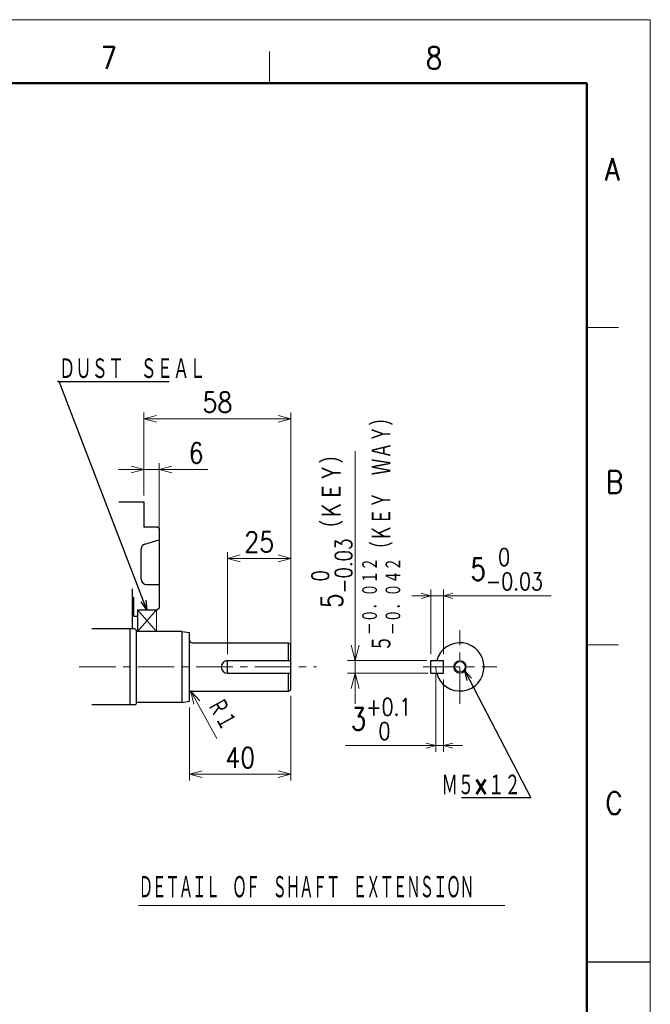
# Model space of a CAD drawing. Header units: millimetres. Extents: x 0 to 1076, y 0 to 742.
# Tile 132 of 132: x 802 to 1050, y 355 to 742. Entities that reach past the tile are written whole.
import ezdxf

# ---------------------------------------------------------------- set-up
doc = ezdxf.new("R2010")
doc.units = ezdxf.units.MM
doc.header["$LTSCALE"] = 0.454724
doc.linetypes.add('CENTER', pattern=[50.8, 31.75, -6.35, 6.35, -6.35])
doc.layers.add('NoLayerName_001', color=7, linetype='Continuous')
doc.layers.add('NoLayerName_002', color=7, linetype='Continuous')
doc.styles.get("Standard").update_dxf_attribs({"font": 'txt', "bigfont": 'extfont2'})
doc.dimstyles.get("Standard").update_dxf_attribs({"dimtxt": 2.5, "dimasz": 2.5, "dimexe": 1, "dimexo": 1, "dimtad": 1, "dimdec": 3, "dimzin": 0, "dimdsep": 46, "dimtxsty": 'Standard', "dimcen": 2.5, "dimadec": 3, "dimazin": 0, "dimtfac": 0.75, "dimtdec": 3, "dimtmove": 0, "dimatfit": 3, "dimfxl": 1, "dimarcsym": 0})

# ---------------------------------------------------------------- blocks, each defined once
blk = doc.blocks.new('_OPEN30')
at = {"color": 0, "linetype": 'ByBlock', "lineweight": -2}
for p, q in [((-1, 0.267949), (0, 0)), ((0, 0), (-1, -0.267949)), ((0, 0), (-1, 0))]:
    blk.add_line(p, q, dxfattribs=at)
blk = doc.blocks.new('*D111')
at = {"layer": 'Defpoints', "color": 0}
for p in [(908.44, 530.25), (883.44, 490), (908.44, 490)]:
    blk.add_point(p, dxfattribs=at)
at = {"layer": 'NoLayerName_001', "color": 0, "linetype": 'Continuous', "lineweight": 13}
for p, q in [((883.44, 492.5), (883.44, 532.75)), ((908.44, 492.5), (908.44, 532.75)), ((888.44, 530.25), (903.44, 530.25))]:
    blk.add_line(p, q, dxfattribs=at)
at = {"layer": 'NoLayerName_001', "color": 0, "lineweight": 13, "xscale": 5, "yscale": 5, "zscale": 5, "rotation": 180}
blk.add_blockref('_OPEN30', (883.44, 530.25), dxfattribs=at)
at = {"layer": 'NoLayerName_001', "color": 0, "lineweight": 13, "xscale": 5, "yscale": 5, "zscale": 5}
blk.add_blockref('_OPEN30', (908.44, 530.25), dxfattribs=at)
at = {"layer": 'NoLayerName_001', "color": 0, "lineweight": 13, "insert": (895.94, 536.75), "char_height": 8, "attachment_point": 5}
blk.add_mtext('\\W0.8594;25', dxfattribs=at)
blk = doc.blocks.new('*D112')
at = {"layer": 'Defpoints', "color": 0}
for p in [(856.44, 565.25), (850.44, 552.5), (856.44, 537.5)]:
    blk.add_point(p, dxfattribs=at)
at = {"layer": 'NoLayerName_001', "color": 0, "linetype": 'Continuous', "lineweight": 13}
for p, q in [((850.44, 555), (850.44, 567.75)), ((856.44, 540), (856.44, 567.75)), ((845.44, 565.25), (840.44, 565.25)), ((850.44, 565.25), (856.44, 565.25)), ((856.44, 565.25), (875.7, 565.25)), ((861.44, 565.25), (866.44, 565.25))]:
    blk.add_line(p, q, dxfattribs=at)
at = {"layer": 'NoLayerName_001', "color": 0, "lineweight": 13, "xscale": 5, "yscale": 5, "zscale": 5}
blk.add_blockref('_OPEN30', (850.44, 565.25), dxfattribs=at)
at = {"layer": 'NoLayerName_001', "color": 0, "lineweight": 13, "xscale": 5, "yscale": 5, "zscale": 5, "rotation": 180}
blk.add_blockref('_OPEN30', (856.44, 565.25), dxfattribs=at)
at = {"layer": 'NoLayerName_001', "color": 0, "lineweight": 13, "insert": (871.07, 571.75), "char_height": 8, "attachment_point": 5}
blk.add_mtext('\\W0.8594;6', dxfattribs=at)
blk = doc.blocks.new('*D113')
at = {"layer": 'Defpoints', "color": 0}
for p in [(908.44, 585.25), (850.44, 552.5), (908.44, 496.42)]:
    blk.add_point(p, dxfattribs=at)
at = {"layer": 'NoLayerName_001', "color": 0, "linetype": 'Continuous', "lineweight": 13}
for p, q in [((850.44, 555), (850.44, 587.75)), ((908.44, 498.92), (908.44, 587.75)), ((855.44, 585.25), (903.44, 585.25))]:
    blk.add_line(p, q, dxfattribs=at)
at = {"layer": 'NoLayerName_001', "color": 0, "lineweight": 13, "xscale": 5, "yscale": 5, "zscale": 5, "rotation": 180}
blk.add_blockref('_OPEN30', (850.44, 585.25), dxfattribs=at)
at = {"layer": 'NoLayerName_001', "color": 0, "lineweight": 13, "xscale": 5, "yscale": 5, "zscale": 5}
blk.add_blockref('_OPEN30', (908.44, 585.25), dxfattribs=at)
at = {"layer": 'NoLayerName_001', "color": 0, "lineweight": 13, "insert": (879.44, 591.75), "char_height": 8, "attachment_point": 5}
blk.add_mtext('\\W0.8594;58', dxfattribs=at)
blk = doc.blocks.new('*D114')
at = {"layer": 'Defpoints', "color": 0}
for p in [(908.44, 478.58), (868.44, 474), (908.44, 445.25)]:
    blk.add_point(p, dxfattribs=at)
at = {"layer": 'NoLayerName_001', "color": 0, "linetype": 'Continuous', "lineweight": 13}
for p, q in [((908.44, 476.08), (908.44, 442.75)), ((868.44, 471.5), (868.44, 442.75)), ((873.44, 445.25), (903.44, 445.25))]:
    blk.add_line(p, q, dxfattribs=at)
at = {"layer": 'NoLayerName_001', "color": 0, "lineweight": 13, "xscale": 5, "yscale": 5, "zscale": 5, "rotation": 180}
blk.add_blockref('_OPEN30', (868.44, 445.25), dxfattribs=at)
at = {"layer": 'NoLayerName_001', "color": 0, "lineweight": 13, "xscale": 5, "yscale": 5, "zscale": 5}
blk.add_blockref('_OPEN30', (908.44, 445.25), dxfattribs=at)
at = {"layer": 'NoLayerName_001', "color": 0, "lineweight": 13, "insert": (888.44, 451.75), "char_height": 8, "attachment_point": 5}
blk.add_mtext('\\W0.8594;40', dxfattribs=at)
blk = doc.blocks.new('*D115')
at = {"layer": 'Defpoints', "color": 0}
for p in [(963.5, 515.5), (963.5, 490), (968.5, 490)]:
    blk.add_point(p, dxfattribs=at)
at = {"layer": 'NoLayerName_001', "color": 0, "linetype": 'Continuous', "lineweight": 13}
for p, q in [((963.5, 492.5), (963.5, 518)), ((968.5, 492.5), (968.5, 518)), ((959.75, 515.5), (956, 515.5)), ((968.5, 515.5), (963.5, 515.5)), ((968.5, 515.5), (1010.88, 515.5)), ((972.25, 515.5), (976, 515.5))]:
    blk.add_line(p, q, dxfattribs=at)
at = {"layer": 'NoLayerName_001', "color": 0, "lineweight": 13, "xscale": 3.75, "yscale": 3.75, "zscale": 3.75}
blk.add_blockref('_OPEN30', (963.5, 515.5), dxfattribs=at)
at = {"layer": 'NoLayerName_001', "color": 0, "lineweight": 13, "xscale": 3.75, "yscale": 3.75, "zscale": 3.75, "rotation": 180}
blk.add_blockref('_OPEN30', (968.5, 515.5), dxfattribs=at)
at = {"layer": 'NoLayerName_001', "color": 0, "lineweight": 13, "insert": (993.44, 525.97), "char_height": 8.75, "attachment_point": 5}
blk.add_mtext('\\A1;\\W0.8000;5{\\H6.835500;\\S 0^ -0.03;}', dxfattribs=at)
blk = doc.blocks.new('*D116')
at = {"layer": 'Defpoints', "color": 0}
for p in [(933.75, 490), (965, 490), (965.5, 485)]:
    blk.add_point(p, dxfattribs=at)
at = {"layer": 'NoLayerName_002', "color": 0, "linetype": 'Continuous', "lineweight": 13}
for p, q in [((933.75, 490), (933.75, 572.49)), ((933.75, 496), (933.75, 502)), ((962, 490), (930.75, 490)), ((933.75, 485), (933.75, 490)), ((962.5, 485), (930.75, 485)), ((933.75, 479), (933.75, 473))]:
    blk.add_line(p, q, dxfattribs=at)
at = {"layer": 'NoLayerName_002', "color": 0, "lineweight": 13, "xscale": 6, "yscale": 6, "zscale": 6}
for p, rotation in [((933.75, 490), 270), ((933.75, 485), 90)]:
    blk.add_blockref('_OPEN30', p, dxfattribs=dict(at, rotation=rotation))
at = {"layer": 'NoLayerName_002', "color": 0, "lineweight": 13, "insert": (924.59, 542.85), "char_height": 8.4, "attachment_point": 5, "rotation": 90}
blk.add_mtext('\\A1;\\W0.8000;5{\\H6.562080;\\S 0^ -0.03;}（ＫＥＹ）    ', dxfattribs=at)
blk = doc.blocks.new('*D117')
at = {"layer": 'Defpoints', "color": 0}
for p in [(965.5, 487.5), (968.5, 485), (965.5, 456.5)]:
    blk.add_point(p, dxfattribs=at)
at = {"layer": 'NoLayerName_001', "color": 0, "linetype": 'Continuous', "lineweight": 13}
for p, q in [((965.5, 485), (965.5, 454)), ((968.5, 482.5), (968.5, 454)), ((965.5, 456.5), (929.89, 456.5)), ((961.75, 456.5), (958, 456.5)), ((968.5, 456.5), (965.5, 456.5)), ((972.25, 456.5), (976, 456.5))]:
    blk.add_line(p, q, dxfattribs=at)
at = {"layer": 'NoLayerName_001', "color": 0, "lineweight": 13, "xscale": 3.75, "yscale": 3.75, "zscale": 3.75}
blk.add_blockref('_OPEN30', (965.5, 456.5), dxfattribs=at)
at = {"layer": 'NoLayerName_001', "color": 0, "lineweight": 13, "xscale": 3.75, "yscale": 3.75, "zscale": 3.75, "rotation": 180}
blk.add_blockref('_OPEN30', (968.5, 456.5), dxfattribs=at)
at = {"layer": 'NoLayerName_001', "color": 0, "lineweight": 13, "insert": (943.94, 466.97), "char_height": 8.75, "attachment_point": 5}
blk.add_mtext('\\A1;\\W0.8000;3{\\H6.835500;\\S+0.1^  0;}', dxfattribs=at)
blk = doc.blocks.new('DIM_0002')
at = {"color": 3, "linetype": 'Continuous', "lineweight": 13}
blk.add_line((10.3, 0), (0, 18.59), dxfattribs=at)
blk.add_lwpolyline([(3.6, 14.86), (0, 18.59), (1.25, 13.56)], dxfattribs=at)
at = {"color": 3, "linetype": 'Continuous', "lineweight": 13, "width": 0.716146}
blk.add_text('Ｒ１', height=8, rotation=298.9943, dxfattribs=at).set_placement((5.82, 13.24))

msp = doc.modelspace()

# ---------------------------------------------------------------- linework, layer by layer
at = {"layer": 'NoLayerName_001', "color": 7, "linetype": 'Continuous', "lineweight": 13}
for p in [(0, 742.5), (1050, 0)]:
    msp.add_line(p, (1050, 742.5), dxfattribs=at)
at = {"layer": 'NoLayerName_001', "color": 2, "linetype": 'Continuous', "lineweight": 13}
for p, q in [((900, 717.5), (900, 730)), ((1025, 621.25), (1037.5, 621.25)), ((847.941172, 510), (855.441172, 501.5)), ((855.441172, 510), (847.941172, 501.5)), ((855.441172, 510), (855.441172, 501.5)), ((1037.5, 496.25), (1025, 496.25)), ((848.406764, 393.553325), (992.656764, 393.553325))]:
    msp.add_line(p, q, dxfattribs=at)
at = {"layer": 'NoLayerName_001', "color": 7, "linetype": 'Continuous', "lineweight": 50}
for p, q in [((62.5, 717.5), (1025, 717.5)), ((1025, 717.5), (1025, 25))]:
    msp.add_line(p, q, dxfattribs=at)
at = {"layer": 'NoLayerName_001', "color": 7, "linetype": 'Continuous', "lineweight": 25}
for p, q in [((840.67122, 552.5), (850.441172, 552.5)), ((850.441172, 552.5), (850.441172, 542.5)), ((855.941172, 542.5), (850.441172, 542.5)), ((856.441172, 542), (855.941172, 542.5)), ((856.441172, 542), (856.441172, 510.57735)), ((850.89173, 535.914445), (856.441172, 537.5)), ((849.441172, 522), (849.441172, 533.991397)), ((851.441172, 520), (856.441172, 520)), ((845.941109, 502.5), (845.941109, 518.2)), ((845.941109, 515), (846.441109, 515)), ((846.441172, 515), (846.441172, 507.5)), ((847.941172, 510), (855.441172, 510)), ((847.941172, 510), (847.941172, 501.5)), ((855.441172, 510), (856.441172, 510.57735)), ((846.441172, 507.5), (847.941172, 507.5)), ((846.941172, 502.5), (829.941172, 502.5)), ((844.941172, 502.5), (844.941172, 472.5)), ((847.441172, 502), (846.941172, 502.5)), ((847.441172, 502), (847.441172, 473)), ((865.441172, 501.5), (847.441172, 501.5)), ((865.441172, 501.5), (868.441172, 501)), ((865.441172, 501.5), (865.441172, 473.5)), ((868.441172, 474), (868.441172, 501)), ((869.441172, 497), (907.441172, 497)), ((907.441172, 497), (908.441172, 496.42265)), ((907.441172, 490), (907.441172, 497)), ((908.441172, 478.57735), (908.441172, 496.42265)), ((883.441172, 485), (883.441172, 490)), ((883.441172, 490), (908.441172, 490)), ((963.5, 485), (963.5, 490)), ((963.5, 490), (968.5, 490)), ((968.5, 485), (968.5, 490)), ((883.441172, 485), (908.441172, 485)), ((907.441172, 478), (907.441172, 485)), ((963.5, 485), (968.5, 485)), ((869.441172, 478), (907.441172, 478)), ((907.441172, 478), (908.441172, 478.57735)), ((865.441172, 473.5), (847.441172, 473.5)), ((865.441172, 473.5), (868.441172, 474)), ((846.941172, 472.5), (829.941172, 472.5)), ((846.941172, 472.5), (847.441172, 473)), ((1025, 371.25), (1050, 371.25))]:
    msp.add_line(p, q, dxfattribs=at)
at = {"layer": 'NoLayerName_001', "color": 4, "linetype": 'CENTER', "lineweight": 13}
for p, q in [((975, 473), (975, 502)), ((960.5, 487.5), (989.5, 487.5))]:
    msp.add_line(p, q, dxfattribs=at)
at = {"layer": 'NoLayerName_001', "color": 2, "linetype": 'CENTER', "lineweight": 13}
msp.add_line((824.941172, 487.5), (918.478828, 487.5), dxfattribs=at)
at = {"layer": 'NoLayerName_001', "color": 4, "linetype": 'Continuous', "lineweight": 13}
msp.add_circle((975, 487.5), 2.5, dxfattribs=at)
at = {"layer": 'NoLayerName_001', "color": 7, "linetype": 'Continuous', "lineweight": 25}
msp.add_circle((975, 487.5), 2.1, dxfattribs=at)
for centre, radius, start, end in [((851.441172, 533.991397), 2, 105.9453959, 180), ((851.441172, 522), 2, 180, 270), ((869.441172, 498), 1, 180, 270), ((975, 487.5), 9.5, 0, 164.74247671), ((883.441172, 487.5), 2.5, 90, 270), ((975, 487.5), 9.5, 195.25752329, 0), ((869.441172, 477), 1, 90, 180)]:
    msp.add_arc(centre, radius, start, end, dxfattribs=at)
at = {"layer": 'NoLayerName_001', "color": 4, "linetype": 'Continuous', "lineweight": 13}
msp.add_arc((975, 487.5), 9.5, 180, 195.25752329, dxfattribs=at)

# ---------------------------------------------------------------- block references
at = {"layer": 'NoLayerName_001'}
msp.add_blockref('DIM_0002', (868.956421, 459.287964), dxfattribs=at)

# ---------------------------------------------------------------- texts
at = {"layer": 'NoLayerName_001', "color": 2, "lineweight": 13}
for s, insert, char_height, attachment_point in [('\\A1;\\W0.8600;7', (833.483758, 723.07834), 8.75, 7), ('\\A1;\\W0.8600;8', (961.579828, 723.07834), 8.75, 7), ('\\A1;\\W0.8600;A', (1032.139447, 679.160837), 8.75, 7), ('\\A1;\\W0.8600;B', (1032.541425, 555.97373), 8.75, 7), ('\\A1;\\W0.8600;C', (1032.342315, 429.480625), 8.75, 7), ('\\A1;\\W0.5482;\\T0.9200;ＤＥＴＡＩＬ\u3000ＯＦ\u3000ＳＨＡＦＴ\u3000ＥＸＴＥＮＳＩＯＮ', (848.406764, 400.563053), 9.5, 4)]:
    msp.add_mtext(s, dxfattribs=dict(at, insert=insert, char_height=char_height, attachment_point=attachment_point))
at = {"layer": 'NoLayerName_001', "color": 3, "linetype": 'Continuous', "lineweight": 13, "char_height": 8.75, "line_spacing_factor": 0.771429}
for s, insert, attachment_point in [('\\A1;\\W0.6667;ＤＵＳＴ\u3000ＳＥＡＬ', (817.05817, 600.51075), 7), ('\\A1;\\W0.6667;Ｍ５×１２', (998.918891, 436.5), 9)]:
    msp.add_mtext(s, dxfattribs=dict(at, insert=insert, attachment_point=attachment_point))
at = {"layer": 'NoLayerName_002', "color": 3, "lineweight": 13, "insert": (952.103126, 493.50012), "char_height": 8.39999962, "attachment_point": 7, "rotation": 90.0000025}
msp.add_mtext('\\A1;\\W0.7041;５{\\A1;\\H0.781x;\\S－０．０１２^ －０．０４２;}（ＫＥＹ\u3000ＷＡＹ）', dxfattribs=at)

# ---------------------------------------------------------------- dimensions: what is measured, and where the dimension line sits
at = {"layer": 'NoLayerName_001', "color": 3, "linetype": 'Continuous', "lineweight": 13}
for base, p1, p2, picture, middle in [((908.441172, 585.25), (850.441172, 552.5), (908.441172, 496.42265), '*D113', (879.441172, 585.25)), ((856.441172, 565.25), (850.441172, 552.5), (856.441172, 537.5), '*D112', (871.06921, 565.25)), ((908.441172, 530.25), (883.441172, 490), (908.441172, 490), '*D111', (895.941172, 530.25)), ((908.441172, 445.25), (868.441172, 474), (908.441172, 478.57735), '*D114', (888.441172, 445.25))]:
    dim = msp.add_linear_dim(base=base, p1=p1, p2=p2, text='\\W0.8594;<>', dimstyle='Standard', override={"dimtxt": 8, "dimasz": 5, "dimexe": 2.5, "dimexo": 2.5, "dimgap": 2.5, "dimdec": 0, "dimzin": 8, "dimblk": 'OPEN30', "dimclrd": 0, "dimclre": 0, "dimclrt": 0, "dimtp": 0, "dimtm": 0, "dimlwd": 13, "dimlwe": 13}, dxfattribs=at)
    dim.commit()
    dim.dimension.update_dxf_attribs({"geometry": picture, "text_midpoint": middle, "dimtype": 160})
for base, p1, p2, override, picture, middle in [((963.5, 515.497843), (968.5, 490), (963.5, 490), {"dimtxt": 8.75, "dimasz": 3.75, "dimexe": 2.5, "dimexo": 2.5, "dimgap": 2.5, "dimdec": 5, "dimzin": 8, "dimblk": 'OPEN30', "dimclrd": 0, "dimclre": 0, "dimclrt": 0, "dimtol": 1, "dimtp": 0, "dimtm": 0.03, "dimtfac": 0.7812, "dimtolj": 1, "dimlwd": 13, "dimlwe": 13}, '*D115', (993.441933, 515.497843)), ((965.5, 456.5), (968.5, 485), (965.5, 487.5), {"dimtxt": 8.75, "dimasz": 3.75, "dimexe": 2.5, "dimexo": 2.5, "dimgap": 2.5, "dimdec": 5, "dimzin": 8, "dimblk": 'OPEN30', "dimclrd": 0, "dimclre": 0, "dimclrt": 0, "dimtol": 1, "dimtp": 0.1, "dimtm": 0, "dimtfac": 0.7812, "dimtdec": 1, "dimtolj": 1, "dimlwd": 13, "dimlwe": 13}, '*D117', (943.943267, 456.5))]:
    dim = msp.add_linear_dim(base=base, p1=p1, p2=p2, angle=180, text='\\W0.8000;<>', dimstyle='Standard', override=override, dxfattribs=at)
    dim.commit()
    dim.dimension.update_dxf_attribs({"geometry": picture, "text_midpoint": middle, "dimtype": 160})
at = {"layer": 'NoLayerName_002', "color": 3, "linetype": 'Continuous', "lineweight": 13}
dim = msp.add_linear_dim(base=(933.75, 490), p1=(965.5, 485), p2=(965, 490), angle=90, text='\\W0.8000;<>', dimstyle='Standard', override={"dimtxt": 8.4, "dimasz": 6, "dimexe": 3, "dimexo": 3, "dimgap": 1.499999, "dimdec": 0, "dimzin": 8, "dimpost": '<>（ＫＥＹ）    ', "dimblk": 'OPEN30', "dimclrd": 0, "dimclre": 0, "dimclrt": 0, "dimtol": 1, "dimtp": 0, "dimtm": 0.03, "dimtfac": 0.7812, "dimtolj": 1, "dimlwd": 13, "dimlwe": 13}, dxfattribs=at)
dim.commit()
dim.dimension.update_dxf_attribs({"geometry": '*D116', "text_midpoint": (933.75, 542.848991), "dimtype": 160})

# ---------------------------------------------------------------- leaders
at = {"layer": 'NoLayerName_001', "color": 3, "linetype": 'Continuous', "lineweight": 13, "annotation_type": 0, "has_hookline": 1}
for points, hookline_direction, text_width in [([(851.691172, 510), (817.05817, 599.88575), (816.43317, 599.88575)], 0, 43.3355), ([(976.914104, 485.891832), (1002.918891, 435.875), (999.543891, 435.875)], 1, 23.3345)]:
    msp.add_leader(points, dimstyle='Standard', override={"dimtxt": 8.75, "dimasz": 3.75, "dimldrblk": 'OPEN30'}, dxfattribs=dict(at, hookline_direction=hookline_direction, text_width=text_width))

doc.saveas('drawing.dxf')
